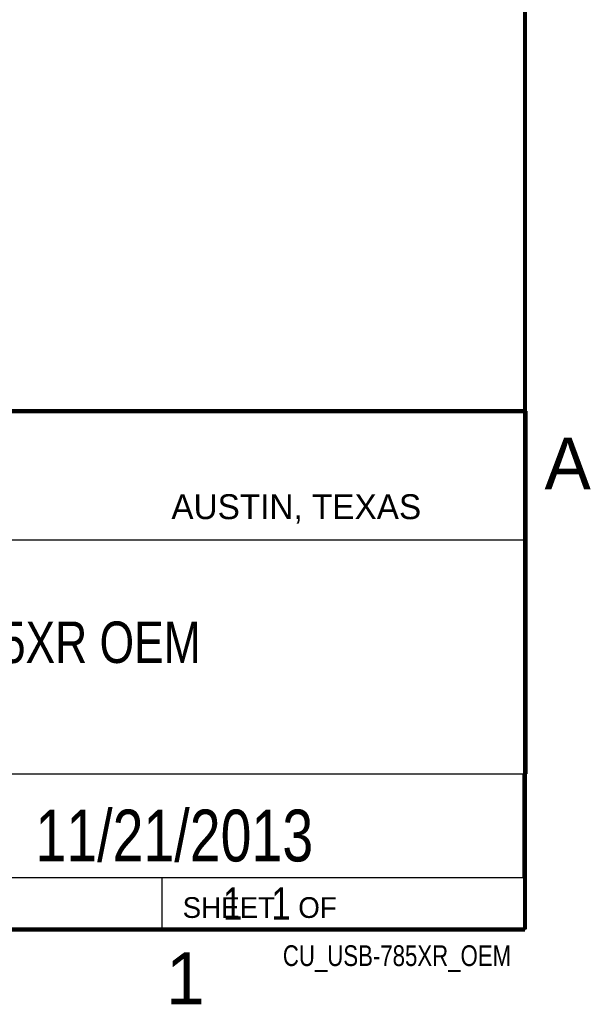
# Model space of a CAD drawing. Header units: inches. Extents: x 0 to 34, y 0 to 22.
# Tile 17 of 20: x 31.1 to 33.8, y 0.1 to 4.9. Entities that reach past the tile are written whole.
import ezdxf

# ---------------------------------------------------------------- set-up
doc = ezdxf.new("R2010")
doc.units = ezdxf.units.IN
doc.header["$LTSCALE"] = 1.87
doc.header["$MEASUREMENT"] = 0
doc.layers.get('0').update_dxf_attribs({"linetype": 'CONTINUOUS'})
doc.layers.add('DETAIL', color=7, linetype='CONTINUOUS')
doc.layers.add('NOTE', color=7, linetype='CONTINUOUS')
doc.styles.get("Standard").update_dxf_attribs({"font": 'txt', "width": 0.8})
doc.styles.add('TEXTSTYLE_2', font='txt')

msp = doc.modelspace()

# ---------------------------------------------------------------- linework, layer by layer
at = {"color": 2, "linetype": 'CONTINUOUS'}
for p, q in [((28.3793, 3.0003), (33.5093, 3.0003)), ((33.5093, 3.0003), (33.5093, 1.2503)), ((28.7231, 2.38), (33.5, 2.38)), ((28.3793, 1.2503), (33.5093, 1.2503)), ((30.13, 1.2499), (33.49, 1.2499)), ((33.49, 1.2499), (33.49, 0.7499)), ((28.38, 0.75), (33.5, 0.75)), ((30.13, 0.7499), (33.49, 0.7499)), ((31.75, 0.75), (33.5, 0.75)), ((31.75, 0.75), (31.75, 0.5)), ((33.5, 0.75), (33.5, 0.5)), ((31.75, 0.5), (33.5, 0.5)), ((32.4953, 0.5017), (33.4953, 0.5017)), ((32.4953, 0.5017), (32.4953, 0.5012)), ((32.4953, 0.5012), (33.4953, 0.5012)), ((33.4953, 0.5017), (33.4953, 0.5012))]:
    msp.add_line(p, q, dxfattribs=at)
at = {"color": 7, "linetype": 'CONTINUOUS', "const_width": 0.02}
for points in [[(33.5, 0.5), (33.5, 21.5)], [(25.58, 3), (33.5, 3)], [(0.5, 0.5), (33.5, 0.5)]]:
    msp.add_lwpolyline(points, dxfattribs=at)

# ---------------------------------------------------------------- texts
at = {"color": 2, "linetype": 'CONTINUOUS', "attachment_point": 1, "line_spacing_factor": 0.9, "style": 'TEXTSTYLE_2'}
for s, insert, char_height, width in [('A', (33.5939, 2.8728), 0.25, 0.25), ('AUSTIN, TEXAS', (31.7957, 2.599), 0.12, 1.56), ('SHEET   OF', (31.8499, 0.6557), 0.1, 1), ('1', (31.7706, 0.389), 0.25, 0.25)]:
    msp.add_mtext(s, dxfattribs=dict(at, insert=insert, char_height=char_height, width=width))
at = {"layer": 'DETAIL', "color": 7, "linetype": 'CONTINUOUS', "insert": (31.8125, 0.7031), "char_height": 0.15625, "width": 1.25, "attachment_point": 1, "line_spacing_factor": 0.9}
msp.add_mtext('     1   1', dxfattribs=at)
at = {"layer": 'DETAIL', "color": 2, "linetype": 'CONTINUOUS', "insert": (33.4328, 0.4236), "char_height": 0.1, "width": 1.28, "attachment_point": 3, "line_spacing_factor": 0.9}
msp.add_mtext('CU_USB-785XR_OEM', dxfattribs=at)
at = {"layer": 'NOTE', "color": 7, "linetype": 'CONTINUOUS', "attachment_point": 2, "line_spacing_factor": 0.9}
for s, insert, char_height, width in [('NI USB-785XR OEM\\P ', (30.9443, 1.9853), 0.2, 2.56), ('11/21/2013', (31.81, 1.078), 0.25, 2)]:
    msp.add_mtext(s, dxfattribs=dict(at, insert=insert, char_height=char_height, width=width))

doc.saveas('drawing.dxf')
